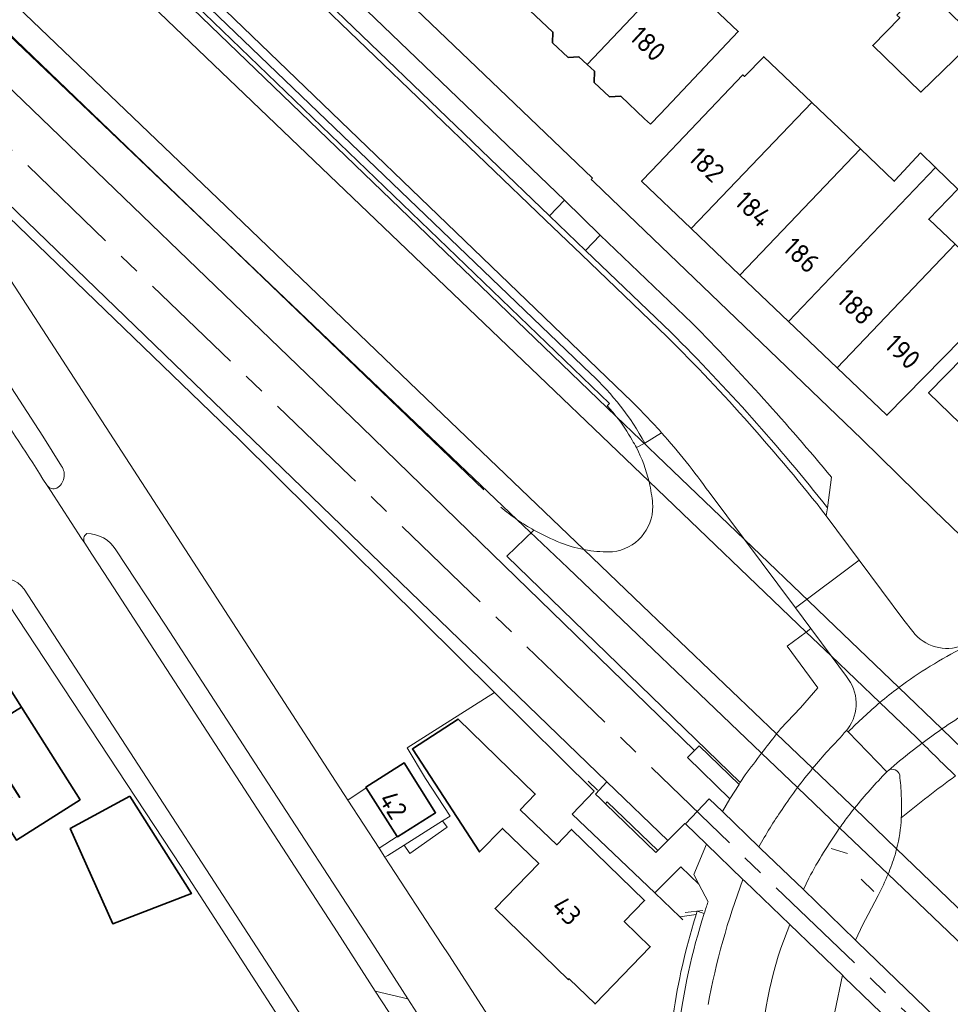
# Model space of a CAD drawing. Extents: x 152761 to 155748, y 459947 to 462743.
# Tile 232 of 256: x 155174 to 155238, y 461868 to 461936. Entities that reach past the tile are written whole.
import ezdxf
from ezdxf.enums import TextEntityAlignment as Align

# ---------------------------------------------------------------- set-up
doc = ezdxf.new("R2010")
doc.units = 0
doc.header["$LTSCALE"] = 0.75
doc.linetypes.add('AM-AS', pattern=[16, 10, -2, 2, -2])
doc.linetypes.add('IE-TERREINAFSCHEIDING', pattern=[10, 8, -2])
for name, color, linetype, lineweight in [('B-RO-AM-AS_SPOOR-G', 251, 'AM-AS', 18), ('B-RO-GR-BEPLANTING_CULTUUR_HEESTERS-GV', 251, 'CONTINUOUS', 18), ('B-RO-GR-GRAS-GV', 251, 'CONTINUOUS', 13), ('B-RO-GR-GROENVOORZIENING-GV', 251, 'CONTINUOUS', 18), ('B-RO-GR-HAAG-GV', 251, 'CONTINUOUS', 13), ('B-RO-IE-TERREINAFSCHEIDING-G', 251, 'IE-TERREINAFSCHEIDING', 18), ('B-RO-IE-TERREINAFSCHEIDING_KUNSTMATIG_HEKWERK-G', 251, 'IE-TERREINAFSCHEIDING-KUNSTMATIG', 18), ('B-RO-IE-TERREINAFSCHEIDING_KUNSTMATIG_MUUR-G', 251, 'IE-TERREINAFSCHEIDING-KUNSTMATIG-DICHT', 18), ('B-RO-IE-TERREINAFSCHEIDING_KUNSTMATIG_MUUR-GV', 251, 'CONTINUOUS', 18), ('B-RO-KW-KUNSTWERK-GV', 251, 'CONTINUOUS', 18), ('B-RO-OG-BEBOUWING-GV', 6, 'CONTINUOUS', 35), ('B-RO-OG-BEBOUWING-T18', 1, 'CONTINUOUS', 18), ('B-RO-OG-TERREIN_CULTUURSCHEIDING-GV', 251, 'CONTINUOUS', 18), ('B-RO-OG-TERREIN_ONBEGROEID-GV', 251, 'CONTINUOUS', 18), ('B-RO-VH-VERHARDING_ASFALT-GV', 251, 'CONTINUOUS', 18), ('B-RO-VH-VERHARDING_BETON-GV', 251, 'CONTINUOUS', 18), ('B-RO-VH-VERHARDING_BETONSTRAATSTEEN-GV', 251, 'CONTINUOUS', 18), ('B-RO-VH-VERHARDING_GESLOTEN-GV', 251, 'CONTINUOUS', 18), ('B-RO-VH-VERHARDING_HALFVERHARDING-GV', 251, 'CONTINUOUS', 18), ('B-RO-VH-VERHARDING_OPEN-GV', 251, 'CONTINUOUS', 18), ('B-RO-VH-VERHARDING_STRAATBAKSTEEN-GV', 251, 'CONTINUOUS', 18), ('B-RO-VH-VERHARDING_TEGEL-GV', 251, 'CONTINUOUS', 18)]:
    doc.layers.add(name, color=color, linetype=linetype, lineweight=lineweight)
doc.styles.add('NLCS-ISO-M200-T18', font='NLCS-ISO.ttf', dxfattribs={"height": 0.36})
doc.linetypes.add('IE-TERREINAFSCHEIDING-KUNSTMATIG', pattern='A,4,[82,NLCS.SHX,S=0.75,R=90,X=0,Y=0],4,-2', length=10)
doc.linetypes.add('IE-TERREINAFSCHEIDING-KUNSTMATIG-DICHT', pattern='A,8,-1,[82,NLCS.SHX,S=0.75,R=90,X=0,Y=0],-1', length=10)

msp = doc.modelspace()

# ---------------------------------------------------------------- linework, layer by layer
at = {"layer": 'B-RO-AM-AS_SPOOR-G', "flags": 128}
msp.add_lwpolyline([(155681.987, 461195.763), (155672.897, 461211.998), (155658.384, 461238), (155648.351, 461255.973), (155631.803, 461285.539), (155617.005, 461312.012), (155604.143, 461335.108), (155586.106, 461367.342), (155573.02, 461390.792), (155559.991, 461413.975), (155544.73, 461441.297), (155529.591, 461468.574), (155516.181, 461492.539), (155500.425, 461520.67), (155487.311, 461544.201), (155472.908, 461569.975), (155459.676, 461593.56), (155452.428, 461606.124), (155446.443, 461616.221), (155440.009, 461626.758), (155432.431, 461638.783), (155427.999, 461645.62), (155419.637, 461658.231), (155411.687, 461669.817), (155404.43, 461680.083), (155396.489, 461691.108), (155386.222, 461704.969), (155375.934, 461718.105), (155367.385, 461728.826), (155358.538, 461739.712), (155349.636, 461750.151), (155339.349, 461762.035), (155326.593, 461776.143), (155315.623, 461787.804), (155302.965, 461800.863), (155286.683, 461817.004), (155279.088, 461824.405), (155265.87, 461837.192), (155251.91, 461850.736), (155235.055, 461867.015), (155223.768, 461877.851), (155210.731, 461890.47), (155196.665, 461904.045), (155180.515, 461919.578), (155162.215, 461937.301), (155146.061, 461952.951), (155129.233, 461969.126), (155112.429, 461985.449), (155089.419, 462007.664), (155069.182, 462027.224), (155049.179, 462046.54), (155031.327, 462063.779), (155013.24, 462081.298), (154991.538, 462102.251), (154971.216, 462121.853), (154947.336, 462145.018), (154926.087, 462165.465), (154903.331, 462187.394), (154885.668, 462204.449), (154866.26, 462223.265), (154854.532, 462234.618), (154837.057, 462251.563), (154828.307, 462260.46), (154819.869, 462269.224), (154807.197, 462281.919), (154798.331, 462290.411), (154775.258, 462312.873), (154762.216, 462325.461), (154742.643, 462344.37), (154723.927, 462362.402), (154710.544, 462375.359), (154692.99, 462392.257), (154675.511, 462409.117), (154657.482, 462426.5), (154637.826, 462445.435), (154617.093, 462465.509), (154594.11, 462487.696), (154586.212, 462495.316)], dxfattribs=at)
at = {"layer": 'B-RO-GR-BEPLANTING_CULTUUR_HEESTERS-GV', "flags": 128}
for points in [[(155213.288, 461911.168), (155149.724, 461972.165), (155146.15, 461974.678), (155145.933, 461974.399), (155146.14, 461974.235)], [(155146.14, 461974.235), (155146.261, 461974.385), (155146.512, 461974.182), (155149.402, 461971.843), (155160.352, 461961.329), (155214.597, 461909.107), (155214.433, 461908.937)], [(155170.097, 461922.282), (155196.478, 461881.644), (155197.748, 461882.494), (155197.721, 461882.536), (155200.37, 461884.23), (155202.543, 461880.777), (155199.908, 461879.119), (155199.894, 461879.141), (155198.631, 461878.328), (155199.046, 461877.693), (155199.234, 461877.812), (155200.364, 461878.526), (155203.032, 461880.211), (155203.567, 461880.549), (155201.849, 461883.14), (155200.571, 461885.273), (155206.626, 461889.11), (155188.966, 461906.596), (155167.65, 461927.164), (155167.222, 461927.577), (155166.64, 461927.007)], [(155216.447, 461906.054), (155217.032, 461906.358)], [(155178.265, 461899.43), (155178.752, 461898.68), (155179.976, 461896.798), (155187.858, 461884.655), (155195.732, 461872.528), (155198.373, 461868.419)], [(155198.373, 461868.419), (155200.638, 461867.89), (155197.997, 461872.004), (155190.633, 461883.302), (155183.853, 461893.757), (155180.417, 461898.985)]]:
    msp.add_lwpolyline(points, dxfattribs=at)
at = {"layer": 'B-RO-GR-BEPLANTING_CULTUUR_HEESTERS-GV'}
for points in [[(155217.032, 461906.358, 0.081844), (155213.288, 461911.168)], [(155214.433, 461908.937, -0.020846), (155215.059, 461908.213)], [(155215.059, 461908.213, -0.042488), (155216.163, 461906.564)], [(155216.163, 461906.564, -0.015307), (155216.447, 461906.054)], [(155178.409, 461900.114, 0.388889), (155178.265, 461899.43)], [(155180.417, 461898.985, 0.250325), (155178.409, 461900.114)]]:
    msp.add_lwpolyline(points, format="xyb", dxfattribs=at)
at = {"layer": 'B-RO-GR-GRAS-GV', "flags": 128}
msp.add_lwpolyline([(155213.936, 461881.756), (155214.309, 461881.395), (155214.424, 461881.522), (155217.929, 461878.171), (155218.621, 461878.86), (155214.407, 461882.908), (155213.622, 461882.06)], close=True, dxfattribs=at)
at = {"layer": 'B-RO-GR-GROENVOORZIENING-GV', "flags": 128}
for points in [[(155176.66, 461904.763), (155175.358, 461906.846), (155167.47, 461918.989), (155165.729, 461921.678)], [(155175.367, 461903.876), (155175.67, 461903.431)], [(155221.145, 461873.801), (155220.659, 461873.957), (155220.585, 461873.725)]]:
    msp.add_lwpolyline(points, dxfattribs=at)
at = {"layer": 'B-RO-GR-GROENVOORZIENING-GV'}
for points in [[(155171.423, 461909.75, -0.018659), (155175.367, 461903.876)], [(155176.334, 461903.25, 0.429467), (155176.66, 461904.763)], [(155175.67, 461903.431, 0.368676), (155176.334, 461903.25)], [(155219.357, 461865.623, -0.047708), (155221.145, 461873.801)], [(155220.585, 461873.725, 0.003014), (155220.405, 461873.137)], [(155220.405, 461873.137, 0.039261), (155218.934, 461866.335)]]:
    msp.add_lwpolyline(points, format="xyb", dxfattribs=at)
at = {"layer": 'B-RO-GR-GROENVOORZIENING-GV', "flags": 128}
msp.add_lwpolyline([(155200.364, 461878.526), (155200.763, 461877.959), (155203.339, 461879.776), (155203.032, 461880.211)], close=True, dxfattribs=at)
at = {"layer": 'B-RO-GR-HAAG-GV', "flags": 128}
for points in [[(155176.66, 461904.763), (155175.358, 461906.846), (155167.47, 461918.989), (155165.729, 461921.678)], [(155175.367, 461903.876), (155175.67, 461903.431)], [(155221.145, 461873.801), (155220.659, 461873.957), (155220.585, 461873.725)]]:
    msp.add_lwpolyline(points, dxfattribs=at)
at = {"layer": 'B-RO-GR-HAAG-GV'}
for points in [[(155171.423, 461909.75, -0.018659), (155175.367, 461903.876)], [(155176.334, 461903.25, 0.429467), (155176.66, 461904.763)], [(155175.67, 461903.431, 0.368676), (155176.334, 461903.25)], [(155219.357, 461865.623, -0.047708), (155221.145, 461873.801)], [(155220.585, 461873.725, 0.003014), (155220.405, 461873.137)], [(155220.405, 461873.137, 0.039261), (155218.934, 461866.335)]]:
    msp.add_lwpolyline(points, format="xyb", dxfattribs=at)
at = {"layer": 'B-RO-GR-HAAG-GV', "flags": 128}
msp.add_lwpolyline([(155203.339, 461879.776), (155203.032, 461880.211), (155200.364, 461878.526), (155200.763, 461877.959)], close=True, dxfattribs=at)
at = {"layer": 'B-RO-IE-TERREINAFSCHEIDING-G', "flags": 128}
msp.add_lwpolyline([(155214.424, 461881.522), (155217.929, 461878.171)], dxfattribs=at)
at = {"layer": 'B-RO-IE-TERREINAFSCHEIDING_KUNSTMATIG_HEKWERK-G', "flags": 128}
for points in [[(155167.65, 461927.164), (155188.966, 461906.596)], [(155188.966, 461906.596), (155206.626, 461889.11)], [(155223.637, 461882.861), (155207.472, 461898.537)], [(155206.626, 461889.11), (155213.534, 461882.271)], [(155213.119, 461882.964), (155213.767, 461882.337)], [(155213.534, 461882.271), (155212.013, 461880.681)], [(155212.013, 461880.681), (155217.721, 461875.222)], [(155229.923, 461878.311), (155231.059, 461877.948)], [(155232.888, 461875.322), (155232.011, 461876.172)], [(155217.721, 461875.222), (155219.457, 461873.561)], [(155219.835, 461873.861), (155221.045, 461874.002)], [(155219.457, 461873.561), (155219.67, 461873.357)]]:
    msp.add_lwpolyline(points, dxfattribs=at)
at = {"layer": 'B-RO-IE-TERREINAFSCHEIDING_KUNSTMATIG_MUUR-G', "flags": 128}
for points in [[(155142.245, 461964.282), (155205.887, 461903.139)], [(155160.352, 461961.329), (155214.597, 461909.107)], [(155160.128, 461961.096), (155215.059, 461908.213)], [(155208.2, 461901.066), (155152.902, 461953.802)]]:
    msp.add_lwpolyline(points, dxfattribs=at)
at = {"layer": 'B-RO-IE-TERREINAFSCHEIDING_KUNSTMATIG_MUUR-G'}
msp.add_lwpolyline([(155208.2, 461901.066, -0.025038), (155207.072, 461901.932)], format="xyb", dxfattribs=at)
at = {"layer": 'B-RO-IE-TERREINAFSCHEIDING_KUNSTMATIG_MUUR-GV', "flags": 128}
for points in [[(155214.433, 461908.937), (155214.597, 461909.107), (155160.352, 461961.329), (155149.402, 461971.843), (155146.512, 461974.182), (155146.261, 461974.385), (155146.14, 461974.235), (155146.058, 461974.134), (155149.188, 461971.601), (155160.128, 461961.096)], [(155160.128, 461961.096), (155215.059, 461908.213)]]:
    msp.add_lwpolyline(points, dxfattribs=at)
at = {"layer": 'B-RO-IE-TERREINAFSCHEIDING_KUNSTMATIG_MUUR-GV'}
msp.add_lwpolyline([(155215.059, 461908.213, 0.020846), (155214.433, 461908.937)], format="xyb", dxfattribs=at)
at = {"layer": 'B-RO-KW-KUNSTWERK-GV'}
for points in [[(155215.059, 461908.213, -0.042488), (155216.163, 461906.564)], [(155216.163, 461906.564, -0.015307), (155216.447, 461906.054)], [(155216.447, 461906.054, -0.060939), (155217.324, 461903.704)], [(155217.381, 461903.45, -0.036409), (155217.584, 461901.992)], [(155217.584, 461901.992, -0.386531), (155214.79, 461898.846)], [(155209.355, 461900.343, -0.023415), (155208.2, 461901.066)], [(155211.206, 461899.467, -0.035607), (155209.355, 461900.343)], [(155212.81, 461898.996, -0.048239), (155211.206, 461899.467)], [(155214.79, 461898.846, -0.049502), (155213.073, 461898.949)]]:
    msp.add_lwpolyline(points, format="xyb", dxfattribs=at)
at = {"layer": 'B-RO-KW-KUNSTWERK-GV', "flags": 128}
for points in [[(155247.615, 461876.968), (155247.204, 461877.362), (155239.969, 461884.303), (155239.076, 461885.16), (155237.601, 461886.575), (155234.615, 461889.441), (155229.631, 461894.222), (155228.934, 461894.891), (155223.924, 461899.698), (155218.41, 461904.988), (155215.059, 461908.213)], [(155217.324, 461903.704), (155217.381, 461903.45)], [(155208.2, 461901.066), (155211.692, 461897.736), (155225.114, 461884.894), (155227.599, 461882.516), (155230.521, 461879.721), (155233.872, 461876.515), (155240.121, 461870.536), (155240.542, 461870.133)], [(155213.073, 461898.949), (155212.81, 461898.996)]]:
    msp.add_lwpolyline(points, dxfattribs=at)
at = {"layer": 'B-RO-OG-BEBOUWING-GV', "flags": 128}
for points in [[(155208.681, 461936.695), (155210.666, 461934.821), (155210.651, 461934.079), (155211.72, 461933.073), (155212.475, 461933.112), (155213.043, 461932.575), (155219.125, 461939.015), (155214.862, 461943.06), (155214.773, 461943.145)], [(155217.426, 461928.437), (155218.112, 461929.164), (155223.497, 461934.865), (155219.125, 461939.015), (155213.043, 461932.575), (155213.538, 461932.108), (155213.523, 461931.341), (155214.592, 461930.335), (155215.372, 461930.376), (155217.022, 461928.818)], [(155234.489, 461935.989), (155234.676, 461935.816), (155232.811, 461933.897), (155236.135, 461930.667), (155239.973, 461934.383), (155236.353, 461937.929)], [(155217.495, 461925.227), (155216.804, 461924.503), (155220.252, 461921.213), (155228.59, 461929.949), (155225.269, 461933.118), (155223.933, 461931.752), (155223.829, 461931.851), (155223.823, 461931.857)], [(155231.954, 461926.739), (155228.59, 461929.949), (155220.252, 461921.213), (155223.616, 461918.002)], [(155236.116, 461926.471), (155234.368, 461924.571), (155234.3, 461924.499), (155231.954, 461926.739), (155223.616, 461918.002), (155226.979, 461914.792), (155237.157, 461925.456)], [(155230.343, 461911.581), (155238.515, 461920.144), (155236.692, 461921.868), (155238.712, 461923.939), (155237.157, 461925.456), (155226.979, 461914.792)], [(155242.702, 461920.255), (155240.637, 461918.138), (155238.515, 461920.144), (155230.343, 461911.581), (155233.791, 461908.291), (155244.141, 461918.844), (155243.427, 461919.544)], [(155242.665, 461915.97), (155236.679, 461909.857), (155239.596, 461906.997), (155239.982, 461907.393), (155243.405, 461904.066), (155243.713, 461903.199), (155244.594, 461902.91), (155244.697, 461902.81), (155244.796, 461902.912), (155245.684, 461903.249), (155245.973, 461904.118), (155247.252, 461905.43), (155247.652, 461905.039), (155248.306, 461905.702), (155249.215, 461905.703), (155250.05, 461906.555), (155250.044, 461907.466), (155250.705, 461908.137)], [(155169.386, 461885.419), (155169.433, 461885.346), (155173.879, 461888.091), (155169.812, 461894.51), (155165.398, 461891.714), (155161.098, 461888.97), (155160.986, 461888.899), (155162.255, 461886.93), (155165.013, 461888.706), (155165.292, 461888.252), (155166.972, 461889.23)], [(155161.542, 461880.228), (155161.394, 461880.13), (155162.742, 461878.131), (155162.89, 461877.911), (155162.959, 461877.804), (155170.875, 461883.069), (155173.529, 461878.879), (155177.943, 461881.675), (155173.879, 461888.091), (155169.433, 461885.346), (155169.386, 461885.419)], [(155208.402, 461880.987), (155209.45, 461882.067), (155204.101, 461887.262), (155200.95, 461885.193), (155205.598, 461878.064), (155207.184, 461879.697), (155209.691, 461877.262), (155206.666, 461874.147), (155211.736, 461869.222), (155211.788, 461869.276), (155213.585, 461867.539), (155217.408, 461871.494), (155215.603, 461873.238), (155217.015, 461874.699), (155211.963, 461879.621), (155210.931, 461878.562)], [(155199.894, 461879.141), (155199.908, 461879.119), (155202.543, 461880.777), (155200.37, 461884.23), (155197.721, 461882.536), (155197.748, 461882.494)], [(155181.383, 461881.925), (155177.259, 461879.677), (155180.205, 461873.096), (155185.641, 461875.175)]]:
    msp.add_lwpolyline(points, close=True, dxfattribs=at)
at = {"layer": 'B-RO-OG-TERREIN_CULTUURSCHEIDING-GV', "flags": 128}
for points in [[(155218.194, 461907.079), (155217.032, 461906.358), (155216.447, 461906.054)], [(155217.324, 461903.704), (155217.381, 461903.45)], [(155226.428, 461886.581), (155227.8, 461888.048), (155229.02, 461889.422), (155226.877, 461892.301), (155228.199, 461893.289), (155228.523, 461893.531), (155227.463, 461894.96), (155221.481, 461902.961)], [(155209.355, 461900.343), (155207.472, 461898.537), (155223.637, 461882.861), (155223.982, 461883.4)], [(155213.073, 461898.949), (155212.81, 461898.996)], [(155221.413, 461874.608), (155220.782, 461875.824), (155219.527, 461877.031), (155217.721, 461875.222), (155219.457, 461873.561), (155220.585, 461873.725), (155220.659, 461873.957), (155221.145, 461873.801)], [(155228.389, 461876.247), (155228.011, 461875.46)], [(155228.011, 461875.46), (155231.621, 461871.958), (155232.126, 461873.03), (155232.491, 461873.732), (155233.192, 461875.057)], [(155230.189, 461866.995), (155230.71, 461869.53), (155227.065, 461873.034), (155226.454, 461871.404)]]:
    msp.add_lwpolyline(points, dxfattribs=at)
at = {"layer": 'B-RO-OG-TERREIN_CULTUURSCHEIDING-GV'}
for points in [[(155221.481, 461902.961, 0.027417), (155218.194, 461907.079)], [(155216.447, 461906.054, -0.060939), (155217.324, 461903.704)], [(155217.381, 461903.45, -0.036409), (155217.584, 461901.992)], [(155217.584, 461901.992, -0.386531), (155214.79, 461898.846)], [(155211.206, 461899.467, -0.035607), (155209.355, 461900.343)], [(155212.81, 461898.996, -0.048239), (155211.206, 461899.467)], [(155214.79, 461898.846, -0.049502), (155213.073, 461898.949)], [(155225.114, 461884.894, -0.002119), (155226.155, 461886.234)], [(155226.155, 461886.234, -0.00318), (155226.428, 461886.581)], [(155223.982, 461883.4, -0.00299), (155225.114, 461884.894)], [(155233.775, 461883.61, 0.01974), (155231.546, 461881.083)], [(155233.891, 461883.709, 0.078944), (155233.775, 461883.61)], [(155234.675, 461883.369, 0.526129), (155233.891, 461883.709)], [(155234.782, 461881.946, 0.024615), (155234.675, 461883.369)], [(155234.789, 461880.413, 0.031966), (155234.782, 461881.946)], [(155231.546, 461881.083, 0.002148), (155231.137, 461880.572)], [(155231.137, 461880.572, 0.008959), (155230.521, 461879.721)], [(155234.467, 461878.274, 0.044919), (155234.789, 461880.413)], [(155230.521, 461879.721, 0.030634), (155228.389, 461876.247)], [(155234.358, 461877.859, 0.007354), (155234.467, 461878.274)], [(155233.872, 461876.515, 0.020804), (155234.358, 461877.859)], [(155233.192, 461875.057, 0.023357), (155233.872, 461876.515)], [(155221.145, 461873.801, -0.004835), (155221.413, 461874.608)], [(155226.454, 461871.404, 0.083785), (155224.99, 461862.048)]]:
    msp.add_lwpolyline(points, format="xyb", dxfattribs=at)
at = {"layer": 'B-RO-OG-TERREIN_ONBEGROEID-GV', "flags": 128}
for points in [[(155208.2, 461901.066), (155152.902, 461953.802), (155142.094, 461964.09), (155140.92, 461962.856), (154991.355, 462107.365), (154990.672, 462106.666), (154998.045, 462099.46), (155022.518, 462076.142), (155045.001, 462054.332), (155074.589, 462025.938), (155102.014, 461998.922), (155124.035, 461977.628), (155143.879, 461958.584), (155170.19, 461933.713), (155197.427, 461907.496), (155220.469, 461885.08), (155220.802, 461885.408), (155223.558, 461882.736), (155223.637, 461882.861), (155207.472, 461898.537)], [(155207.472, 461898.537), (155209.355, 461900.343)]]:
    msp.add_lwpolyline(points, dxfattribs=at)
msp.add_lwpolyline([(155217.785, 461878.029), (155214.309, 461881.395), (155213.936, 461881.756), (155213.622, 461882.06), (155214.407, 461882.908), (155168.12, 461927.617), (155167.65, 461927.164), (155188.966, 461906.596), (155206.626, 461889.11), (155213.534, 461882.271), (155212.013, 461880.681), (155217.721, 461875.222), (155219.527, 461877.031), (155220.782, 461875.824), (155220.43, 461876.503), (155221.3, 461878.597), (155219.851, 461880.015), (155219.805, 461880.037), (155218.621, 461878.86), (155217.929, 461878.171)], close=True, dxfattribs=at)
at = {"layer": 'B-RO-OG-TERREIN_ONBEGROEID-GV'}
msp.add_lwpolyline([(155209.355, 461900.343, -0.023415), (155208.2, 461901.066)], format="xyb", dxfattribs=at)
at = {"layer": 'B-RO-VH-VERHARDING_ASFALT-GV', "flags": 128}
for points in [[(155217.381, 461903.45), (155217.324, 461903.704), (155206.962, 461913.632), (155178.083, 461941.308), (155163.599, 461955.145), (155159.348, 461959.232), (155158.785, 461959.766), (155158.677, 461959.88), (155147.546, 461970.502), (155136.391, 461981.159), (155125.265, 461991.847), (155102.962, 462013.227), (155091.102, 462024.588), (155079.225, 462035.971), (155067.674, 462047.052), (155055.807, 462058.416), (155043.388, 462070.342), (155032.266, 462081.056), (155020.425, 462092.464), (155009.332, 462103.205), (154998.233, 462113.919), (154987.856, 462123.955)], [(154983.363, 462119.259), (154993.746, 462109.249), (155004.829, 462098.516), (155015.953, 462087.793), (155027.762, 462076.404), (155038.901, 462065.674), (155051.372, 462053.699), (155063.236, 462042.321), (155075.051, 462030.985), (155086.204, 462020.305), (155098.068, 462008.925), (155109.21, 461998.241), (155120.362, 461987.548), (155131.513, 461976.87), (155142.636, 461966.209), (155154.029, 461955.309), (155154.199, 461955.146), (155154.87, 461954.525), (155159.136, 461950.44), (155173.58, 461936.6), (155188.027, 461922.762), (155202.474, 461908.904), (155212.81, 461898.996), (155213.073, 461898.949)], [(155215.605, 461909.765), (155150.542, 461972.352), (155146.032, 461975.911), (155145.179, 461974.997)], [(155145.179, 461974.997), (155145.933, 461974.399), (155146.15, 461974.678), (155149.724, 461972.165), (155213.288, 461911.168)], [(155165.729, 461921.678), (155167.47, 461918.989), (155175.358, 461906.846), (155176.66, 461904.763)], [(155206.658, 461865.972), (155206.182, 461866.724), (155203.459, 461870.94), (155202.987, 461871.662), (155199.046, 461877.693), (155198.631, 461878.328), (155196.478, 461881.644), (155170.097, 461922.282)], [(155217.032, 461906.358), (155218.194, 461907.079)], [(155175.67, 461903.431), (155175.895, 461903.083), (155178.047, 461899.766), (155178.265, 461899.43)], [(155236.232, 461885.589), (155235.83, 461885.985), (155233.304, 461888.402), (155229.923, 461891.638), (155228.199, 461893.289), (155217.324, 461903.704), (155217.381, 461903.45)], [(155180.417, 461898.985), (155183.853, 461893.757), (155190.633, 461883.302), (155197.997, 461872.004), (155200.638, 461867.89), (155203.109, 461864.025), (155203.67, 461863.194), (155204.023, 461862.682)], [(155212.81, 461898.996), (155216.877, 461895.096), (155226.155, 461886.234), (155228.649, 461883.852), (155231.328, 461881.293), (155231.546, 461881.083), (155234.467, 461878.274), (155241.016, 461871.978), (155241.424, 461871.585)], [(155213.073, 461898.949), (155212.81, 461898.996)], [(155233.775, 461883.61), (155231.117, 461886.372), (155230.994, 461886.477)], [(155231.117, 461886.372), (155233.775, 461883.61)], [(155233.891, 461883.709), (155234.655, 461884.361)], [(155234.655, 461884.361), (155233.891, 461883.709)], [(155238.546, 461883.322), (155237.67, 461884.178)], [(155224.927, 461878.409), (155225.034, 461878.298), (155228.011, 461875.46), (155228.389, 461876.247)], [(155226.454, 461871.404), (155227.065, 461873.034), (155223.947, 461876.038), (155223.826, 461876.161)], [(155233.192, 461875.057), (155232.491, 461873.732), (155232.126, 461873.03), (155231.621, 461871.958), (155231.734, 461871.84), (155238.5, 461865.313)], [(155236.581, 461863.857), (155230.838, 461869.404), (155230.71, 461869.53), (155230.189, 461866.995)]]:
    msp.add_lwpolyline(points, dxfattribs=at)
at = {"layer": 'B-RO-VH-VERHARDING_ASFALT-GV'}
for points in [[(155213.288, 461911.168, -0.081844), (155217.032, 461906.358)], [(155218.194, 461907.079, 0.01953), (155215.605, 461909.765)], [(155176.66, 461904.763, -0.429467), (155176.334, 461903.25)], [(155176.334, 461903.25, -0.368676), (155175.67, 461903.431)], [(155217.381, 461903.45, -0.036409), (155217.584, 461901.992)], [(155217.584, 461901.992, 0.036409), (155217.381, 461903.45)], [(155217.584, 461901.992, -0.386531), (155214.79, 461898.846)], [(155214.79, 461898.846, 0.386531), (155217.584, 461901.992)], [(155178.265, 461899.43, -0.388889), (155178.409, 461900.114)], [(155178.409, 461900.114, -0.250325), (155180.417, 461898.985)], [(155214.79, 461898.846, -0.049502), (155213.073, 461898.949)], [(155213.073, 461898.949, 0.049502), (155214.79, 461898.846)], [(155239.097, 461892.21, 0.044505), (155234.615, 461889.441)], [(155234.615, 461889.441, 0.014471), (155233.304, 461888.402)], [(155233.304, 461888.402, 0.025382), (155231.117, 461886.372)], [(155237.601, 461886.575, -0.021418), (155241.204, 461888.854)], [(155241.204, 461888.854, 0.021418), (155237.601, 461886.575)], [(155230.994, 461886.477, -0.015898), (155229.734, 461885.095)], [(155236.232, 461885.589, -0.008889), (155237.601, 461886.575)], [(155237.601, 461886.575, 0.008889), (155236.232, 461885.589)], [(155234.655, 461884.361, -0.010312), (155236.232, 461885.589)], [(155236.232, 461885.589, 0.010312), (155234.655, 461884.361)], [(155237.67, 461884.178, -0.00105), (155236.232, 461885.589)], [(155229.734, 461885.095, 0.01203), (155228.649, 461883.852)], [(155228.649, 461883.852, 0.012494), (155227.599, 461882.516)], [(155231.546, 461881.083, -0.01974), (155233.775, 461883.61)], [(155233.775, 461883.61, -0.078944), (155233.891, 461883.709)], [(155233.891, 461883.709, -0.526129), (155234.675, 461883.369)], [(155234.675, 461883.369, -0.024615), (155234.782, 461881.946)], [(155234.789, 461880.413, -0.020415), (155238.546, 461883.322)], [(155238.546, 461883.322, 0.020415), (155234.789, 461880.413)], [(155227.599, 461882.516, 0.013627), (155226.536, 461881)], [(155234.782, 461881.946, -0.031966), (155234.789, 461880.413)], [(155226.536, 461881, 0.024294), (155224.927, 461878.409)], [(155231.137, 461880.572, -0.002148), (155231.546, 461881.083)], [(155230.521, 461879.721, -0.008959), (155231.137, 461880.572)], [(155234.789, 461880.413, -0.044919), (155234.467, 461878.274)], [(155228.389, 461876.247, -0.030634), (155230.521, 461879.721)], [(155234.467, 461878.274, -0.007354), (155234.358, 461877.859)], [(155234.358, 461877.859, -0.020804), (155233.872, 461876.515)], [(155223.826, 461876.161, 0.043045), (155221.407, 461867.49)], [(155233.872, 461876.515, -0.023357), (155233.192, 461875.057)], [(155224.99, 461862.048, -0.083785), (155226.454, 461871.404)]]:
    msp.add_lwpolyline(points, format="xyb", dxfattribs=at)
at = {"layer": 'B-RO-VH-VERHARDING_BETON-GV', "flags": 128}
for points in [[(155215.059, 461908.213), (155160.128, 461961.096), (155158.951, 461959.93), (155158.785, 461959.766), (155159.348, 461959.232), (155163.599, 461955.145), (155178.083, 461941.308), (155206.962, 461913.632), (155217.324, 461903.704)], [(155212.81, 461898.996), (155202.474, 461908.904), (155188.027, 461922.762), (155173.58, 461936.6), (155159.136, 461950.44), (155154.87, 461954.525), (155154.199, 461955.146), (155154.06, 461955.002), (155152.902, 461953.802), (155208.2, 461901.066)], [(155247.615, 461876.968), (155247.204, 461877.362), (155239.969, 461884.303), (155239.076, 461885.16), (155237.601, 461886.575), (155234.615, 461889.441), (155229.631, 461894.222), (155228.934, 461894.891), (155223.924, 461899.698), (155218.41, 461904.988), (155215.059, 461908.213)], [(155217.324, 461903.704), (155228.199, 461893.289), (155229.923, 461891.638), (155233.304, 461888.402), (155235.83, 461885.985), (155236.232, 461885.589)], [(155208.2, 461901.066), (155211.692, 461897.736), (155225.114, 461884.894), (155227.599, 461882.516), (155230.521, 461879.721), (155233.872, 461876.515), (155240.121, 461870.536), (155240.542, 461870.133)], [(155241.424, 461871.585), (155241.016, 461871.978), (155234.467, 461878.274), (155231.546, 461881.083), (155231.328, 461881.293), (155228.649, 461883.852), (155226.155, 461886.234), (155216.877, 461895.096), (155212.81, 461898.996)], [(155237.67, 461884.178), (155238.546, 461883.322)]]:
    msp.add_lwpolyline(points, dxfattribs=at)
at = {"layer": 'B-RO-VH-VERHARDING_BETON-GV'}
for points in [[(155216.163, 461906.564, 0.042488), (155215.059, 461908.213)], [(155215.059, 461908.213, -0.042488), (155216.163, 461906.564)], [(155216.447, 461906.054, 0.015307), (155216.163, 461906.564)], [(155216.163, 461906.564, -0.015307), (155216.447, 461906.054)], [(155217.324, 461903.704, 0.060939), (155216.447, 461906.054)], [(155216.447, 461906.054, -0.060939), (155217.324, 461903.704)], [(155209.355, 461900.343, -0.023415), (155208.2, 461901.066)], [(155208.2, 461901.066, 0.023415), (155209.355, 461900.343)], [(155211.206, 461899.467, -0.035607), (155209.355, 461900.343)], [(155209.355, 461900.343, 0.035607), (155211.206, 461899.467)], [(155212.81, 461898.996, -0.048239), (155211.206, 461899.467)], [(155211.206, 461899.467, 0.048239), (155212.81, 461898.996)], [(155236.232, 461885.589, 0.00105), (155237.67, 461884.178)]]:
    msp.add_lwpolyline(points, format="xyb", dxfattribs=at)
at = {"layer": 'B-RO-VH-VERHARDING_BETONSTRAATSTEEN-GV', "flags": 128}
for points in [[(155142.586, 461986.823), (155146.591, 461982.958), (155157.463, 461972.468), (155160.41, 461969.626), (155191.145, 461940.093), (155193.644, 461937.705), (155210.167, 461921.8), (155212.653, 461919.421), (155218.587, 461913.727)], [(155218.587, 461913.727), (155212.653, 461919.421), (155210.167, 461921.8), (155193.644, 461937.705), (155191.145, 461940.093), (155160.41, 461969.626), (155157.463, 461972.468), (155146.591, 461982.958), (155142.586, 461986.823)], [(155141.958, 461979.125), (155146.032, 461975.911), (155150.542, 461972.352), (155215.605, 461909.765)], [(155218.866, 461914.013), (155212.931, 461919.708), (155210.444, 461922.089), (155193.921, 461937.993), (155191.421, 461940.382), (155160.688, 461969.915)], [(155220.318, 461914.659), (155213.952, 461920.766), (155212.931, 461919.708), (155218.866, 461914.013)], [(155229.669, 461901.892), (155229.949, 461904.016)], [(155221.481, 461902.961), (155227.463, 461894.96), (155231.861, 461898.26), (155229.596, 461901.338)], [(155229.596, 461901.338), (155229.669, 461901.892)], [(155235.587, 461893.314), (155234.972, 461894.101), (155231.861, 461898.26), (155227.463, 461894.96), (155228.523, 461893.531), (155228.589, 461893.434), (155229.923, 461891.638), (155230.985, 461890.21)], [(155231.088, 461886.587), (155230.994, 461886.477), (155231.117, 461886.372)]]:
    msp.add_lwpolyline(points, dxfattribs=at)
for points in [[(155211.469, 461923.177), (155194.94, 461939.055), (155193.921, 461937.993), (155210.444, 461922.089)], [(155213.952, 461920.766), (155211.469, 461923.177), (155210.444, 461922.089), (155212.931, 461919.708)], [(155220.469, 461885.08), (155219.977, 461884.594), (155222.915, 461881.734), (155223.558, 461882.736), (155220.802, 461885.408)]]:
    msp.add_lwpolyline(points, close=True, dxfattribs=at)
at = {"layer": 'B-RO-VH-VERHARDING_BETONSTRAATSTEEN-GV'}
for points in [[(155229.949, 461904.016, 0.021009), (155220.318, 461914.659)], [(155218.587, 461913.727, -0.03043), (155229.596, 461901.338)], [(155229.596, 461901.338, 0.03043), (155218.587, 461913.727)], [(155229.669, 461901.892, 0.029752), (155218.866, 461914.013)], [(155218.866, 461914.013, -0.029752), (155229.669, 461901.892)], [(155215.605, 461909.765, -0.01953), (155218.194, 461907.079)], [(155218.194, 461907.079, -0.027417), (155221.481, 461902.961)], [(155239.027, 461892.363, -0.335268), (155235.587, 461893.314)], [(155234.615, 461889.441, -0.044505), (155239.097, 461892.21)], [(155230.985, 461890.21, -0.347496), (155231.088, 461886.587)], [(155233.304, 461888.402, -0.014471), (155234.615, 461889.441)], [(155231.117, 461886.372, -0.025382), (155233.304, 461888.402)]]:
    msp.add_lwpolyline(points, format="xyb", dxfattribs=at)
at = {"layer": 'B-RO-VH-VERHARDING_GESLOTEN-GV', "flags": 128}
msp.add_lwpolyline([(155221.3, 461878.597), (155223.826, 461876.161), (155223.947, 461876.038), (155227.065, 461873.034), (155230.71, 461869.53), (155230.838, 461869.404), (155236.581, 461863.857), (155238.249, 461862.245), (155238.575, 461861.914), (155238.823, 461862.172), (155239.869, 461863.257), (155240.236, 461863.639), (155238.5, 461865.313), (155231.734, 461871.84), (155231.621, 461871.958), (155228.011, 461875.46), (155225.034, 461878.298), (155224.927, 461878.409), (155222.404, 461880.873), (155221.483, 461881.743), (155219.851, 461880.015)], close=True, dxfattribs=at)
at = {"layer": 'B-RO-VH-VERHARDING_HALFVERHARDING-GV', "flags": 128}
msp.add_lwpolyline([(155168.12, 461927.617), (155214.407, 461882.908), (155218.621, 461878.86), (155219.805, 461880.037), (155219.851, 461880.015), (155221.483, 461881.743), (155222.404, 461880.873), (155222.915, 461881.734), (155219.977, 461884.594), (155220.469, 461885.08), (155197.427, 461907.496), (155170.19, 461933.713), (155143.879, 461958.584), (155124.035, 461977.628), (155102.014, 461998.922), (155074.589, 462025.938), (155045.001, 462054.332), (155022.518, 462076.142), (154998.045, 462099.46), (154990.672, 462106.666), (154991.355, 462107.365), (154847.739, 462246.089)], dxfattribs=at)
at = {"layer": 'B-RO-VH-VERHARDING_OPEN-GV', "flags": 128}
msp.add_lwpolyline([(155214.309, 461881.395), (155217.785, 461878.029), (155217.929, 461878.171), (155214.424, 461881.522)], close=True, dxfattribs=at)
at = {"layer": 'B-RO-VH-VERHARDING_STRAATBAKSTEEN-GV'}
for points in [[(155175.367, 461903.876, 0.018659), (155171.423, 461909.75)], [(155171.922, 461896.911, -0.331906), (155174.059, 461896.26)]]:
    msp.add_lwpolyline(points, format="xyb", dxfattribs=at)
at = {"layer": 'B-RO-VH-VERHARDING_STRAATBAKSTEEN-GV', "flags": 128}
for points in [[(155178.265, 461899.43), (155178.047, 461899.766), (155175.895, 461903.083), (155175.67, 461903.431), (155175.367, 461903.876)], [(155203.228, 461861.02), (155203.097, 461861.228), (155202.691, 461861.838), (155198.373, 461868.419), (155195.732, 461872.528), (155187.858, 461884.655), (155179.976, 461896.798), (155178.752, 461898.68), (155178.265, 461899.43)], [(155174.059, 461896.26), (155196.603, 461861.542)]]:
    msp.add_lwpolyline(points, dxfattribs=at)
at = {"layer": 'B-RO-VH-VERHARDING_TEGEL-GV', "flags": 128}
for points in [[(155243.096, 461895.921), (155237.073, 461901.728), (155232.058, 461906.634), (155222.184, 461916.13), (155214.152, 461923.829), (155213.446, 461924.505), (155213.325, 461924.621), (155213.404, 461924.703), (155209.076, 461928.851), (155194.344, 461942.971), (155194.205, 461942.827), (155182.41, 461954.206), (155182.534, 461954.336), (155165, 461971.151), (155164.917, 461971.065), (155163.32, 461972.599), (155162.508, 461973.381), (155153.156, 461982.376), (155149.857, 461985.553), (155145.322, 461989.922), (155145.419, 461990.023), (155142.033, 461993.182), (155138.815, 461996.376), (155137.727, 461997.517)], [(155142.36, 461989.639), (155143.897, 461988.164), (155147.906, 461984.308), (155158.773, 461973.823), (155161.714, 461970.981), (155192.451, 461941.461), (155194.94, 461939.055), (155211.469, 461923.177), (155213.952, 461920.766), (155220.318, 461914.659)], [(155229.949, 461904.016), (155229.669, 461901.892), (155229.596, 461901.338), (155231.861, 461898.26), (155234.972, 461894.101), (155235.587, 461893.314)], [(155157.399, 461886.731), (155157.405, 461886.735), (155161.049, 461889.07), (155161.098, 461888.97), (155165.398, 461891.714), (155169.812, 461894.51), (155172.358, 461896.108), (155184.933, 461877.059), (155196.58, 461859.046)], [(155196.603, 461861.542), (155174.059, 461896.26)], [(155228.523, 461893.531), (155228.199, 461893.289), (155226.877, 461892.301), (155229.02, 461889.422), (155227.8, 461888.048), (155226.428, 461886.581)], [(155230.985, 461890.21), (155229.923, 461891.638), (155228.589, 461893.434), (155228.523, 461893.531)], [(155230.994, 461886.477), (155231.088, 461886.587)], [(155223.982, 461883.4), (155223.637, 461882.861), (155223.558, 461882.736), (155222.915, 461881.734), (155222.404, 461880.873), (155224.927, 461878.409)], [(155223.826, 461876.161), (155221.3, 461878.597), (155220.43, 461876.503), (155220.782, 461875.824), (155221.413, 461874.608)]]:
    msp.add_lwpolyline(points, dxfattribs=at)
at = {"layer": 'B-RO-VH-VERHARDING_TEGEL-GV'}
for points in [[(155220.318, 461914.659, -0.021009), (155229.949, 461904.016)], [(155174.059, 461896.26, 0.331906), (155171.922, 461896.911)], [(155235.587, 461893.314, 0.335268), (155239.027, 461892.363)], [(155231.088, 461886.587, 0.347496), (155230.985, 461890.21)], [(155226.155, 461886.234, 0.002119), (155225.114, 461884.894)], [(155226.428, 461886.581, 0.00318), (155226.155, 461886.234)], [(155229.734, 461885.095, 0.015898), (155230.994, 461886.477)], [(155225.114, 461884.894, 0.00299), (155223.982, 461883.4)], [(155228.649, 461883.852, -0.01203), (155229.734, 461885.095)], [(155227.599, 461882.516, -0.012494), (155228.649, 461883.852)], [(155226.536, 461881, -0.013627), (155227.599, 461882.516)], [(155224.927, 461878.409, -0.024294), (155226.536, 461881)], [(155221.407, 461867.49, -0.043045), (155223.826, 461876.161)], [(155221.413, 461874.608, 0.004835), (155221.145, 461873.801)], [(155221.145, 461873.801, 0.047708), (155219.357, 461865.623)]]:
    msp.add_lwpolyline(points, format="xyb", dxfattribs=at)
at = {"layer": 'B-RO-VH-VERHARDING_TEGEL-GV', "flags": 128}
for points in [[(155197.748, 461882.494), (155196.478, 461881.644), (155198.631, 461878.328), (155199.894, 461879.141)], [(155203.109, 461864.025), (155200.638, 461867.89), (155198.373, 461868.419), (155202.691, 461861.838)]]:
    msp.add_lwpolyline(points, close=True, dxfattribs=at)

# ---------------------------------------------------------------- texts
at = {"layer": 'B-RO-OG-BEBOUWING-T18', "style": 'NLCS-ISO-M200-T18'}
for s, rotation, p in [('180', 316.9, (155217.245, 461934.015)), ('182', 316.3, (155221.314, 461925.647)), ('184', 316.3, (155224.545, 461922.562)), ('186', 316.3, (155227.873, 461919.384)), ('188', 316.3, (155231.627, 461915.801)), ('190', 316.3, (155234.881, 461912.694)), ('41', 32.3, (155172.955, 461882.075)), ('42', 302.6, (155199.621, 461881.302)), ('43', 315.1, (155211.624, 461873.99))]:
    msp.add_text(s, height=1.35, rotation=rotation, dxfattribs=at).set_placement(p, align=Align.MIDDLE)

doc.saveas('drawing.dxf')
